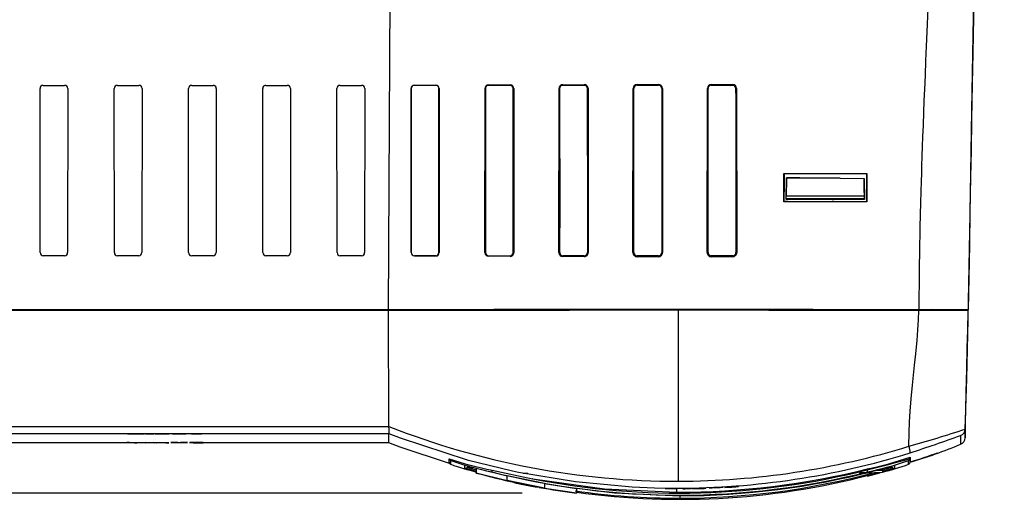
# Model space of a CAD drawing. Header units: millimetres. Extents: x 0 to 1676, y 0 to 1295.
# Tile 22 of 64: x 231 to 369, y 776 to 844. Entities that reach past the tile are written whole.
import ezdxf

# ---------------------------------------------------------------- set-up
doc = ezdxf.new("R2010")
doc.units = ezdxf.units.MM
doc.header["$LTSCALE"] = 6
doc.layers.add('DIMENSIONS', color=140, linetype='Continuous', lineweight=25)
doc.styles.add('SLDTEXTSTYLE0', font='TXT', dxfattribs={"width": 0.7})
doc.dimstyles.new('SLDDIMSTYLE0', dxfattribs={"dimtxt": 12.948047, "dimasz": 19.812, "dimexe": 0, "dimexo": 0.0625, "dimgap": 3.237012, "dimtad": 0, "dimtih": 1, "dimtoh": 1, "dimrnd": 1e-09, "dimzin": 12, "dimdsep": 46, "dimtxsty": 'SLDTEXTSTYLE0', "dimsah": 1, "dimcen": 0.09, "dimadec": 0, "dimazin": 3, "dimtfac": 1, "dimtofl": 0, "dimtmove": 0, "dimatfit": 3, "dimfxl": 0, "dimfrac": 2, "dimtolj": 1, "dimtzin": 12, "dimarcsym": 0})
doc.dimstyles.new('SLDDIMSTYLE3', dxfattribs={"dimtxt": 12.948047, "dimasz": 19.812, "dimexe": 0, "dimexo": 0.0625, "dimgap": 3.237012, "dimtad": 0, "dimtih": 1, "dimtoh": 1, "dimrnd": 1e-09, "dimzin": 4, "dimdsep": 46, "dimtxsty": 'SLDTEXTSTYLE0', "dimsah": 1, "dimcen": 0.09, "dimadec": 0, "dimazin": 1, "dimtfac": 1, "dimtofl": 0, "dimtmove": 0, "dimatfit": 3, "dimfxl": 0, "dimfrac": 2, "dimtolj": 1, "dimtzin": 12, "dimarcsym": 0})

# ---------------------------------------------------------------- blocks, each defined once
blk = doc.blocks.new('_D_10')
at = {"layer": 'DIMENSIONS'}
for p, q in [((133.23, 1059.83), (75.63, 1059.83)), ((94.68, 1059.83), (94.68, 941.98)), ((70.05, 918.5), (65.7, 918.5)), ((65.7, 918.5), (65.7, 897.92)), ((119.3, 918.5), (123.65, 918.5)), ((123.65, 918.5), (123.65, 897.92)), ((65.7, 897.92), (70.05, 897.92)), ((123.65, 897.92), (119.3, 897.92)), ((94.68, 777.18), (94.68, 895.03)), ((301.46, 777.18), (75.63, 777.18))]:
    blk.add_line(p, q, dxfattribs=at)
for points in [[(94.68, 1059.83), (91.63, 1040.02), (97.72, 1040.02)], [(94.68, 777.18), (97.72, 796.99), (91.63, 796.99)]]:
    blk.add_solid(points, dxfattribs=at)
at = {"layer": 'DIMENSIONS', "char_height": 12.7, "attachment_point": 1, "style": 'SLDTEXTSTYLE0'}
for s, insert in [('282.7', (70.05, 937.77)), ('11.13', (70.05, 914.3))]:
    blk.add_mtext(s, dxfattribs=dict(at, insert=insert))
blk = doc.blocks.new('_D_12')
at = {"layer": 'DIMENSIONS'}
for p, q in [((369.63, 1059.83), (481.81, 1059.83)), ((462.76, 1059.83), (462.76, 954.83)), ((438.14, 931.35), (433.79, 931.35)), ((433.79, 931.35), (433.79, 910.77)), ((487.38, 931.35), (491.73, 931.35)), ((491.73, 931.35), (491.73, 910.77)), ((433.79, 910.77), (438.14, 910.77)), ((491.73, 910.77), (487.38, 910.77)), ((462.76, 802.87), (462.76, 907.87)), ((371.6, 802.87), (481.81, 802.87))]:
    blk.add_line(p, q, dxfattribs=at)
for points in [[(462.76, 1059.83), (459.71, 1040.02), (465.81, 1040.02)], [(462.76, 802.87), (465.81, 822.68), (459.71, 822.68)]]:
    blk.add_solid(points, dxfattribs=at)
at = {"layer": 'DIMENSIONS', "char_height": 12.7, "attachment_point": 1, "style": 'SLDTEXTSTYLE0'}
for s, insert in [('257.0', (438.14, 950.62)), ('10.12', (438.14, 927.14))]:
    blk.add_mtext(s, dxfattribs=dict(at, insert=insert))

msp = doc.modelspace()

# ---------------------------------------------------------------- linework, layer by layer
for p, q in [((282.774, 802.906), (283.097, 869.128)), ((233.955, 810.907), (233.934, 833.909)), ((234.379, 834.355), (237.379, 834.355)), ((234.379, 834.355), (237.379, 834.355)), ((234.379, 834.355), (234.379, 834.355)), ((237.379, 834.355), (237.379, 834.355)), ((237.825, 833.909), (237.804, 810.907)), ((244.355, 810.907), (244.334, 833.909)), ((244.779, 834.355), (247.779, 834.355)), ((244.779, 834.355), (247.779, 834.355)), ((244.779, 834.355), (244.779, 834.355)), ((247.779, 834.355), (247.779, 834.355)), ((248.225, 833.909), (248.204, 810.907)), ((254.755, 810.907), (254.734, 833.909)), ((255.179, 834.355), (258.179, 834.355)), ((255.179, 834.355), (258.179, 834.355)), ((255.179, 834.355), (255.179, 834.355)), ((258.179, 834.355), (258.179, 834.355)), ((258.625, 833.909), (258.604, 810.907)), ((265.155, 810.907), (265.134, 833.909)), ((265.579, 834.355), (268.579, 834.355)), ((265.579, 834.355), (268.579, 834.355)), ((265.579, 834.355), (265.579, 834.355)), ((268.579, 834.355), (268.579, 834.355)), ((269.025, 833.909), (269.004, 810.907)), ((275.555, 810.907), (275.534, 833.909)), ((275.979, 834.355), (278.979, 834.355)), ((275.979, 834.355), (278.979, 834.355)), ((275.979, 834.355), (275.979, 834.355)), ((278.979, 834.355), (278.979, 834.355)), ((279.425, 833.909), (279.404, 810.907)), ((285.929, 810.909), (285.917, 833.91)), ((285.931, 833.909), (285.917, 833.91)), ((285.931, 833.909), (285.952, 810.907)), ((286.379, 834.376), (289.379, 834.39)), ((286.379, 834.358), (286.379, 834.376)), ((289.379, 834.358), (286.379, 834.358)), ((289.379, 834.358), (289.379, 834.39)), ((289.807, 810.907), (289.828, 833.909)), ((289.859, 833.912), (289.828, 833.909)), ((289.859, 833.912), (289.856, 810.912)), ((296.266, 810.916), (296.276, 833.914)), ((296.331, 833.909), (296.276, 833.914)), ((296.331, 833.909), (296.352, 810.907)), ((296.779, 834.42), (299.779, 834.43)), ((296.779, 834.358), (296.779, 834.42)), ((299.779, 834.358), (296.779, 834.358)), ((299.779, 834.358), (299.779, 834.43)), ((300.207, 810.907), (300.228, 833.909)), ((300.296, 833.916), (300.228, 833.909)), ((300.296, 833.916), (300.312, 810.918)), ((306.623, 810.92), (306.647, 833.917)), ((306.647, 833.917), (306.731, 833.909)), ((306.731, 833.909), (306.749, 814.369)), ((307.179, 834.45), (310.179, 834.456)), ((307.179, 834.358), (307.179, 834.45)), ((310.179, 834.358), (307.179, 834.358)), ((310.179, 834.358), (310.179, 834.456)), ((310.619, 824.516), (310.628, 833.909)), ((310.628, 833.909), (310.719, 833.918)), ((310.719, 833.918), (310.747, 810.921)), ((317.001, 810.922), (317.032, 833.919)), ((317.032, 833.919), (317.129, 833.909)), ((317.123, 810.91), (317.129, 833.909)), ((317.579, 834.465), (320.579, 834.467)), ((317.579, 834.36), (317.579, 834.465)), ((317.579, 834.36), (320.579, 834.363)), ((320.579, 834.467), (320.579, 834.363)), ((321.033, 833.909), (321.129, 833.919)), ((321.033, 833.909), (321.04, 810.91)), ((321.129, 833.919), (321.162, 810.922)), ((327.398, 810.922), (327.431, 833.919)), ((327.431, 833.919), (327.527, 833.909)), ((327.52, 810.91), (327.527, 833.909)), ((327.979, 834.467), (330.979, 834.464)), ((327.979, 834.361), (327.979, 834.467)), ((327.979, 834.361), (330.621, 834.358)), ((330.979, 834.358), (330.621, 834.358)), ((330.979, 834.464), (330.979, 834.358)), ((331.427, 833.259), (331.428, 833.909)), ((331.427, 833.259), (331.433, 810.91)), ((331.428, 833.909), (331.526, 833.919)), ((331.526, 833.919), (331.556, 810.922)), ((310.619, 824.516), (310.623, 810.909)), ((338.162, 818.038), (338.163, 822.016)), ((338.163, 822.016), (349.782, 821.996)), ((338.163, 822.016), (338.201, 821.956)), ((338.201, 821.956), (338.202, 819.443)), ((349.757, 821.956), (338.201, 821.956)), ((338.468, 818.385), (338.52, 821.385)), ((338.52, 821.38), (338.52, 821.385)), ((338.52, 821.385), (340.389, 821.385)), ((340.389, 821.382), (338.52, 821.38)), ((340.389, 821.382), (340.389, 821.385)), ((340.389, 821.356), (340.389, 821.382)), ((343.025, 821.36), (340.389, 821.356)), ((343.026, 821.385), (343.025, 821.36)), ((343.026, 821.385), (344.883, 821.376)), ((344.884, 821.364), (344.883, 821.376)), ((346.019, 821.366), (344.884, 821.364)), ((346.019, 821.366), (349.394, 821.301)), ((349.394, 821.301), (349.445, 818.385)), ((349.756, 818.054), (349.757, 821.956)), ((349.782, 821.996), (349.757, 821.956)), ((349.782, 821.996), (349.783, 818.043)), ((338.202, 818.054), (338.202, 819.443)), ((338.202, 818.054), (338.162, 818.038)), ((349.783, 818.043), (338.162, 818.038)), ((338.718, 818.054), (338.202, 818.054)), ((338.471, 818.51), (338.468, 818.382)), ((338.468, 818.385), (338.468, 818.382)), ((338.468, 818.376), (338.468, 818.385)), ((338.468, 818.382), (338.468, 818.376)), ((340.441, 818.376), (338.468, 818.376)), ((338.471, 818.51), (338.478, 818.871)), ((349.418, 818.466), (338.471, 818.51)), ((338.478, 818.871), (349.418, 818.89)), ((338.718, 818.054), (349.756, 818.054)), ((340.441, 818.394), (342.973, 818.385)), ((340.441, 818.382), (340.441, 818.394)), ((340.441, 818.394), (340.441, 818.385)), ((340.441, 818.385), (340.441, 818.376)), ((340.441, 818.382), (340.441, 818.385)), ((340.441, 818.376), (340.441, 818.382)), ((342.973, 818.385), (342.973, 818.382)), ((342.973, 818.376), (342.973, 818.385)), ((342.973, 818.382), (342.973, 818.376)), ((344.936, 818.376), (342.973, 818.376)), ((344.936, 818.385), (344.936, 818.376)), ((344.936, 818.377), (345.147, 818.376)), ((344.936, 818.376), (344.936, 818.377)), ((349.445, 818.376), (345.147, 818.376)), ((349.418, 818.89), (349.418, 818.466)), ((349.443, 818.466), (349.418, 818.466)), ((349.435, 818.919), (349.443, 818.466)), ((349.445, 818.382), (349.443, 818.466)), ((349.445, 818.382), (349.445, 818.385)), ((349.445, 818.385), (349.445, 818.376)), ((349.445, 818.376), (349.445, 818.382)), ((349.783, 818.043), (349.756, 818.054)), ((306.748, 810.907), (306.749, 814.369)), ((237.379, 810.483), (234.379, 810.483)), ((247.779, 810.483), (244.779, 810.483)), ((258.179, 810.483), (255.179, 810.483)), ((268.579, 810.483), (265.579, 810.483)), ((278.979, 810.483), (275.979, 810.483)), ((285.952, 810.907), (285.929, 810.909)), ((286.379, 810.48), (286.379, 810.456)), ((286.379, 810.48), (289.379, 810.48)), ((289.379, 810.438), (286.379, 810.456)), ((289.379, 810.48), (289.379, 810.438)), ((289.807, 810.907), (289.856, 810.912)), ((296.352, 810.907), (296.266, 810.916)), ((296.779, 810.4), (296.779, 810.48)), ((296.779, 810.48), (299.779, 810.48)), ((299.779, 810.387), (296.779, 810.4)), ((299.779, 810.48), (299.779, 810.387)), ((300.312, 810.918), (300.207, 810.907)), ((306.748, 810.907), (306.623, 810.92)), ((307.179, 810.362), (307.179, 810.474)), ((310.179, 810.466), (307.179, 810.474)), ((310.179, 810.354), (307.179, 810.362)), ((310.179, 810.466), (310.179, 810.354)), ((310.747, 810.921), (310.623, 810.909)), ((317.123, 810.91), (317.001, 810.922)), ((317.579, 810.342), (317.579, 810.453)), ((320.579, 810.45), (317.579, 810.453)), ((320.579, 810.34), (317.579, 810.342)), ((320.579, 810.45), (320.579, 810.34)), ((321.162, 810.922), (321.04, 810.91)), ((327.52, 810.91), (327.398, 810.922)), ((330.979, 810.455), (327.979, 810.451)), ((327.979, 810.341), (327.979, 810.451)), ((330.979, 810.344), (327.979, 810.341)), ((330.979, 810.455), (330.979, 810.344)), ((331.556, 810.922), (331.433, 810.91)), ((146.803, 802.899), (292.553, 802.899)), ((282.892, 802.892), (164.81, 802.892)), ((282.774, 802.906), (291.75, 802.906)), ((323.382, 802.917), (323.382, 802.824)), ((338.027, 802.915), (338.029, 802.822)), ((338.027, 802.899), (350.032, 802.899)), ((338.358, 802.892), (338.027, 802.892)), ((338.358, 802.899), (338.357, 802.821)), ((338.357, 802.821), (338.358, 802.892)), ((338.358, 802.892), (338.358, 802.899)), ((340.597, 802.898), (338.358, 802.899)), ((340.598, 802.821), (340.597, 802.898)), ((340.597, 802.898), (340.598, 802.892)), ((340.598, 802.821), (340.598, 802.892)), ((342.853, 802.892), (340.598, 802.892)), ((342.852, 802.82), (342.853, 802.892)), ((342.853, 802.892), (342.853, 802.897)), ((342.853, 802.897), (342.853, 802.82)), ((345.082, 802.896), (342.853, 802.897)), ((345.082, 802.896), (345.082, 802.892)), ((345.083, 802.819), (345.082, 802.896)), ((347.348, 802.892), (345.082, 802.892)), ((345.083, 802.819), (345.082, 802.892)), ((349.596, 802.894), (347.348, 802.895)), ((347.348, 802.892), (347.348, 802.895)), ((347.348, 802.895), (347.348, 802.818)), ((347.348, 802.818), (347.348, 802.892)), ((349.596, 802.894), (349.596, 802.892)), ((349.596, 802.817), (349.596, 802.894)), ((350.032, 802.892), (349.596, 802.892)), ((349.596, 802.817), (349.596, 802.892)), ((354.211, 802.899), (355.645, 802.899)), ((355.645, 802.906), (355.009, 802.906)), ((355.645, 802.906), (356.888, 802.905)), ((355.645, 802.906), (355.645, 802.906)), ((355.645, 802.899), (355.645, 802.906)), ((355.645, 802.899), (355.645, 802.899)), ((362.684, 802.865), (362.584, 802.865)), ((362.684, 802.87), (362.684, 802.865)), ((282.777, 802.806), (146.805, 802.806)), ((282.814, 786.539), (282.777, 802.806)), ((323.382, 778.873), (323.382, 802.824)), ((363.987, 801.528), (363.987, 802.77)), ((148.225, 786.528), (282.812, 786.528)), ((282.814, 786.493), (282.812, 786.528)), ((282.814, 786.376), (282.814, 786.493)), ((148.225, 785.549), (282.814, 785.549)), ((246.181, 785.513), (246.181, 785.508)), ((246.181, 785.508), (246.555, 785.509)), ((246.275, 785.521), (246.275, 785.516)), ((247.318, 785.526), (247.318, 785.521)), ((247.337, 785.518), (247.962, 785.517)), ((247.337, 785.518), (247.337, 785.513)), ((247.337, 785.513), (247.962, 785.512)), ((247.416, 785.509), (247.416, 785.504)), ((247.962, 785.517), (247.962, 785.512)), ((248.049, 785.515), (248.423, 785.516)), ((248.423, 785.521), (248.423, 785.516)), ((248.516, 785.513), (248.516, 785.507)), ((248.709, 785.507), (249.607, 785.526)), ((248.709, 785.502), (249.607, 785.521)), ((248.709, 785.507), (248.709, 785.502)), ((248.995, 785.502), (248.709, 785.502)), ((249.894, 785.521), (248.995, 785.502)), ((249.607, 785.526), (249.894, 785.526)), ((249.607, 785.521), (249.607, 785.526)), ((249.607, 785.521), (249.894, 785.521)), ((249.894, 785.526), (249.894, 785.521)), ((250.057, 785.512), (250.431, 785.513)), ((250.057, 785.512), (250.057, 785.507)), ((250.057, 785.507), (250.431, 785.508)), ((250.104, 785.522), (250.104, 785.517)), ((250.477, 785.516), (250.104, 785.517)), ((250.431, 785.513), (250.431, 785.508)), ((250.758, 785.516), (250.804, 785.519)), ((250.758, 785.516), (250.758, 785.511)), ((250.758, 785.511), (250.804, 785.513)), ((251.015, 785.512), (250.758, 785.511)), ((250.804, 785.519), (250.804, 785.513)), ((250.804, 785.513), (250.86, 785.513)), ((250.86, 785.519), (250.86, 785.513)), ((250.984, 785.526), (250.984, 785.521)), ((250.995, 785.509), (250.995, 785.504)), ((251.832, 785.521), (251.832, 785.516)), ((251.972, 785.513), (251.972, 785.508)), ((252.485, 785.526), (252.859, 785.526)), ((252.485, 785.526), (252.485, 785.521)), ((252.485, 785.502), (252.485, 785.521)), ((252.485, 785.521), (252.859, 785.521)), ((254.353, 785.502), (252.485, 785.502)), ((252.859, 785.526), (252.859, 785.521)), ((252.859, 785.521), (252.859, 785.504)), ((252.859, 785.51), (254.353, 785.51)), ((254.353, 785.504), (252.859, 785.504)), ((254.353, 785.51), (254.353, 785.504)), ((254.353, 785.502), (254.353, 785.504)), ((254.633, 785.507), (254.633, 785.502)), ((256.548, 785.502), (254.633, 785.502)), ((254.68, 785.521), (254.68, 785.516)), ((255.054, 785.515), (254.68, 785.516)), ((255.147, 785.51), (255.37, 785.51)), ((255.147, 785.504), (256.548, 785.504)), ((255.37, 785.514), (255.37, 785.509)), ((255.637, 785.526), (255.637, 785.521)), ((255.928, 785.51), (256.548, 785.51)), ((256.548, 785.521), (256.548, 785.516)), ((256.548, 785.51), (256.548, 785.504)), ((256.548, 785.504), (256.548, 785.502)), ((282.813, 785.55), (284.374, 784.949)), ((282.814, 785.549), (282.813, 785.55)), ((282.814, 784.244), (282.814, 785.549)), ((284.374, 784.949), (293.786, 781.884)), ((362.914, 785.271), (362.914, 784.043)), ((363.553, 786.178), (363.553, 784.949)), ((246.077, 784.244), (180.955, 784.244)), ((246.077, 784.286), (246.461, 784.286)), ((246.077, 784.286), (246.077, 784.281)), ((247.152, 784.262), (246.077, 784.281)), ((246.461, 784.281), (246.077, 784.281)), ((246.461, 784.286), (247.181, 784.272)), ((246.461, 784.281), (246.461, 784.286)), ((246.461, 784.281), (247.181, 784.267)), ((246.985, 784.244), (246.614, 784.244)), ((247.538, 784.262), (247.152, 784.262)), ((247.181, 784.272), (247.325, 784.269)), ((247.181, 784.272), (247.181, 784.267)), ((247.181, 784.267), (247.325, 784.264)), ((247.325, 784.269), (247.325, 784.264)), ((247.483, 784.272), (248.283, 784.286)), ((247.483, 784.267), (248.283, 784.281)), ((247.483, 784.272), (247.483, 784.267)), ((248.671, 784.281), (247.538, 784.262)), ((248.118, 784.244), (247.706, 784.244)), ((248.283, 784.286), (248.671, 784.286)), ((248.283, 784.286), (248.283, 784.281)), ((248.283, 784.281), (248.671, 784.281)), ((248.671, 784.286), (248.671, 784.281)), ((248.709, 784.267), (249.607, 784.286)), ((248.709, 784.261), (249.607, 784.281)), ((248.709, 784.267), (248.709, 784.261)), ((248.995, 784.261), (248.709, 784.261)), ((249.894, 784.281), (248.995, 784.261)), ((249.443, 784.244), (249.163, 784.244)), ((249.607, 784.286), (249.894, 784.286)), ((249.607, 784.281), (249.607, 784.286)), ((249.607, 784.281), (249.894, 784.281)), ((249.894, 784.286), (249.894, 784.281)), ((249.917, 784.274), (251.199, 784.286)), ((249.917, 784.269), (251.199, 784.281)), ((249.917, 784.274), (249.917, 784.269)), ((249.917, 784.266), (249.917, 784.269)), ((251.178, 784.266), (249.917, 784.266)), ((250.285, 784.269), (251.178, 784.277)), ((251.178, 784.269), (250.285, 784.269)), ((251.178, 784.274), (250.818, 784.274)), ((251.178, 784.277), (251.178, 784.269)), ((251.178, 784.262), (251.178, 784.266)), ((251.551, 784.262), (251.178, 784.262)), ((251.199, 784.286), (251.551, 784.286)), ((251.199, 784.281), (251.199, 784.286)), ((251.199, 784.281), (251.551, 784.281)), ((251.551, 784.286), (251.551, 784.281)), ((251.551, 784.281), (251.551, 784.269)), ((251.551, 784.274), (251.972, 784.274)), ((251.551, 784.269), (251.972, 784.269)), ((251.972, 784.266), (251.551, 784.266)), ((251.551, 784.266), (251.551, 784.262)), ((251.972, 784.274), (251.972, 784.269)), ((251.972, 784.269), (251.972, 784.266)), ((252.252, 784.286), (254.587, 784.286)), ((252.252, 784.286), (252.252, 784.281)), ((252.252, 784.281), (254.587, 784.281)), ((252.252, 784.278), (252.252, 784.281)), ((253.232, 784.278), (252.252, 784.278)), ((253.232, 784.262), (253.232, 784.278)), ((253.606, 784.262), (253.232, 784.262)), ((254.587, 784.278), (253.606, 784.278)), ((253.606, 784.278), (253.606, 784.262)), ((254.587, 784.286), (254.587, 784.281)), ((254.587, 784.281), (254.587, 784.278)), ((254.867, 784.267), (254.867, 784.262)), ((256.781, 784.262), (254.867, 784.262)), ((254.914, 784.28), (254.914, 784.275)), ((255.287, 784.275), (254.914, 784.275)), ((255.381, 784.269), (255.604, 784.269)), ((255.381, 784.264), (256.781, 784.264)), ((255.604, 784.274), (255.604, 784.269)), ((255.871, 784.286), (255.871, 784.281)), ((256.161, 784.269), (256.781, 784.269)), ((256.781, 784.281), (256.781, 784.275)), ((256.781, 784.269), (256.781, 784.264)), ((256.781, 784.264), (256.781, 784.262)), ((282.814, 784.244), (256.781, 784.244)), ((284.378, 783.641), (282.814, 784.244)), ((282.814, 784.244), (282.814, 784.244)), ((291.321, 781.362), (284.378, 783.641)), ((355.839, 782.044), (355.845, 782.254)), ((355.845, 782.254), (355.845, 781.729)), ((359.63, 782.818), (359.615, 782.813)), ((359.651, 782.826), (359.63, 782.818)), ((359.654, 782.827), (359.651, 782.826)), ((291.268, 781.495), (291.268, 782.019)), ((291.328, 781.473), (291.268, 781.495)), ((291.477, 781.241), (291.477, 781.765)), ((293.454, 780.688), (293.454, 781.082)), ((293.454, 781.082), (293.503, 781.07)), ((293.782, 780.803), (293.797, 780.827)), ((295.1, 780.428), (293.782, 780.803)), ((293.786, 781.884), (300.111, 780.333)), ((293.786, 781.884), (293.786, 781.884)), ((293.816, 780.86), (293.797, 780.827)), ((293.882, 780.939), (293.816, 780.86)), ((293.882, 780.939), (294.177, 780.858)), ((353.323, 780.803), (351.96, 780.418)), ((353.308, 780.827), (353.289, 780.86)), ((353.308, 780.827), (353.323, 780.803)), ((353.602, 781.07), (353.652, 781.082)), ((353.652, 781.082), (353.652, 780.688)), ((355.628, 781.241), (355.628, 781.765)), ((355.839, 781.52), (355.779, 781.497)), ((355.839, 781.52), (355.839, 782.044)), ((355.839, 781.519), (355.845, 781.731)), ((355.845, 781.729), (355.839, 781.52)), ((295.1, 780.238), (293.454, 780.688)), ((294.62, 780.758), (294.053, 780.761)), ((295.036, 780.712), (299.394, 779.616)), ((295.036, 780.712), (295.036, 780.067)), ((295.036, 780.02), (295.036, 780.067)), ((295.036, 780.067), (299.394, 778.978)), ((297.291, 780.41), (302.932, 779.199)), ((299.394, 779.654), (304.631, 778.589)), ((299.394, 779.016), (299.394, 779.654)), ((300.111, 780.333), (300.971, 780.153)), ((350.855, 780.033), (349.384, 780.012)), ((349.803, 780.455), (349.807, 780.594)), ((349.865, 780.028), (349.877, 780.041)), ((349.878, 780.041), (349.865, 780.028)), ((349.876, 779.595), (351.609, 780.052)), ((353.652, 780.688), (351.96, 780.225)), ((351.96, 780.624), (351.96, 780.365)), ((351.96, 780.365), (351.96, 780.074)), ((353.053, 780.761), (352.531, 780.758)), ((299.394, 779.016), (304.631, 777.957)), ((299.394, 778.978), (299.394, 779.016)), ((300.619, 778.684), (300.619, 778.689)), ((300.762, 778.662), (300.762, 778.603)), ((300.799, 778.585), (301.78, 778.382)), ((300.904, 778.627), (300.904, 778.623)), ((301.915, 778.386), (300.904, 778.597)), ((301.915, 778.357), (301.039, 778.536)), ((301.194, 778.56), (301.626, 778.468)), ((301.626, 778.438), (301.915, 778.381)), ((302.058, 778.357), (301.626, 778.438)), ((301.78, 778.46), (302.058, 778.405)), ((302.058, 778.405), (302.49, 778.315)), ((302.49, 778.27), (302.058, 778.357)), ((302.2, 778.373), (302.2, 778.355)), ((302.2, 778.326), (302.49, 778.27)), ((303.076, 778.147), (302.2, 778.308)), ((302.335, 778.281), (303.317, 778.101)), ((302.49, 778.3), (302.922, 778.217)), ((302.779, 778.214), (302.49, 778.271)), ((303.786, 778.027), (302.922, 778.185)), ((302.922, 778.181), (303.211, 778.127)), ((302.963, 779.194), (302.932, 779.199)), ((303.496, 778.075), (303.786, 778.023)), ((304.631, 778.589), (304.631, 777.957)), ((304.631, 778.55), (309.082, 777.854)), ((329.9, 778.046), (329.9, 778.003)), ((329.947, 778.058), (329.947, 778.015)), ((330.32, 778.037), (329.947, 778.015)), ((330.6, 778.05), (330.858, 778.068)), ((330.647, 778.056), (330.6, 778.05)), ((330.703, 778.059), (330.647, 778.056)), ((330.827, 778.121), (330.827, 778.075)), ((331.674, 778.178), (331.674, 778.131)), ((331.814, 778.181), (331.814, 778.133)), ((304.631, 777.957), (304.631, 777.918)), ((304.631, 777.918), (309.082, 777.226)), ((309.082, 777.854), (309.082, 777.226)), ((309.082, 777.226), (309.082, 777.178)), ((321.541, 777.864), (321.541, 777.866)), ((321.541, 777.866), (321.541, 777.848)), ((323.876, 777.83), (321.541, 777.848)), ((321.541, 777.848), (321.541, 777.846)), ((321.541, 777.846), (322.522, 777.832)), ((322.522, 777.816), (322.522, 777.832)), ((322.895, 777.813), (322.522, 777.816)), ((323.876, 777.828), (322.895, 777.829)), ((322.895, 777.829), (322.895, 777.813)), ((323.175, 777.854), (323.175, 777.894)), ((323.876, 777.856), (323.175, 777.854)), ((323.175, 777.32), (323.175, 777.852)), ((323.553, 776.834), (323.553, 776.492)), ((323.876, 777.83), (323.876, 777.856)), ((323.876, 777.83), (323.876, 777.828)), ((323.975, 777.838), (324.873, 777.868)), ((323.975, 777.811), (324.873, 777.838)), ((323.975, 777.811), (323.975, 777.838)), ((323.975, 777.811), (324.262, 777.813)), ((325.16, 777.842), (324.262, 777.813)), ((324.873, 777.868), (324.873, 777.838)), ((324.873, 777.838), (325.16, 777.842)), ((325.16, 777.872), (325.16, 777.842)), ((325.324, 777.862), (325.37, 777.863)), ((325.324, 777.862), (325.324, 777.83)), ((325.324, 777.83), (325.697, 777.837)), ((325.37, 777.866), (325.651, 777.882)), ((325.37, 777.866), (325.37, 777.835)), ((325.37, 777.835), (325.651, 777.85)), ((325.744, 777.842), (325.37, 777.835)), ((325.651, 777.85), (327.098, 777.887)), ((325.651, 777.85), (325.651, 777.882)), ((325.697, 777.841), (325.697, 777.837)), ((325.964, 777.854), (325.829, 777.846)), ((327.098, 777.885), (325.964, 777.854)), ((326.361, 777.865), (326.361, 777.86)), ((327.098, 777.924), (327.098, 777.887)), ((327.098, 777.887), (327.098, 777.885)), ((327.238, 777.917), (327.238, 777.88)), ((327.752, 777.949), (327.752, 777.911)), ((327.752, 777.911), (328.125, 777.926)), ((327.752, 777.892), (327.752, 777.911)), ((328.125, 777.91), (327.752, 777.892)), ((329.62, 777.984), (328.125, 777.91)), ((328.125, 777.966), (328.125, 777.926)), ((328.125, 777.926), (328.125, 777.91)), ((329.62, 777.981), (328.357, 777.921)), ((329.62, 777.984), (329.62, 778.027)), ((329.62, 777.984), (329.62, 777.981)), ((330.273, 778.026), (329.9, 778.003))]:
    msp.add_line(p, q)
at = {"flags": 128}
for points in [[(365.276, 876.857), (365.174, 871.016), (365.076, 865.42), (364.971, 859.377), (364.893, 854.923), (364.841, 851.939), (364.777, 848.31), (364.7, 843.878), (364.613, 838.899), (364.538, 834.562), (364.451, 829.586), (364.375, 825.231), (364.31, 821.5), (364.226, 816.727), (364.144, 812.015), (364.063, 807.396), (363.984, 802.87)], [(363.984, 801.628), (364.241, 816.32), (364.494, 830.82), (364.77, 846.642), (365.023, 861.117), (365.279, 875.81)], [(358.321, 845.135), (358.182, 841.864), (358.096, 839.837), (358.011, 837.81), (357.927, 835.784), (357.845, 833.758), (357.818, 833.097), (357.779, 832.108), (357.721, 830.652), (357.647, 828.727), (357.59, 827.193), (357.54, 825.801), (357.491, 824.41), (357.444, 823.02), (357.411, 821.979), (357.378, 820.918), (357.294, 817.941), (357.211, 814.487), (357.144, 810.925), (357.116, 809.013), (357.091, 806.89), (357.071, 804.385), (357.063, 802.912)], [(338.52, 821.38), (338.517, 821.173), (338.508, 820.626), (338.501, 820.208), (338.493, 819.755), (338.478, 818.871)], [(349.435, 818.919), (349.421, 819.696), (349.409, 820.413), (349.4, 820.916), (349.394, 821.301)], [(357.063, 802.912), (342.243, 802.92), (327.329, 802.924), (312.397, 802.923), (297.521, 802.917), (282.774, 802.906)], [(292.553, 802.899), (291.342, 802.899), (290.133, 802.898), (288.924, 802.897), (287.716, 802.896), (286.508, 802.895), (285.302, 802.894), (284.096, 802.893), (282.892, 802.892)], [(291.75, 802.906), (295.686, 802.909), (299.629, 802.911), (303.578, 802.913), (307.532, 802.914), (311.491, 802.915), (315.452, 802.916), (319.415, 802.917), (323.379, 802.917)], [(323.379, 802.917), (327.344, 802.917), (331.307, 802.916), (335.268, 802.915), (339.227, 802.914), (343.181, 802.913), (347.13, 802.911), (351.073, 802.909), (355.009, 802.906)], [(355.645, 802.899), (355.466, 802.899), (355.287, 802.899), (355.108, 802.899), (354.928, 802.899), (354.749, 802.899), (354.57, 802.899), (354.391, 802.899), (354.211, 802.899)], [(323.382, 802.824), (318.284, 802.824), (313.189, 802.823), (308.097, 802.821), (303.012, 802.819), (297.935, 802.817), (292.869, 802.814), (287.816, 802.81), (282.777, 802.806)], [(357.066, 802.812), (352.876, 802.815), (348.678, 802.817), (344.473, 802.819), (340.262, 802.821), (336.047, 802.822), (331.827, 802.823), (327.605, 802.824), (323.382, 802.824)], [(355.655, 783.774), (355.709, 785.682), (355.767, 787.166), (355.859, 788.679), (355.999, 790.407), (356.184, 792.352), (356.469, 795.136), (356.632, 796.729), (356.729, 797.699), (356.811, 798.605), (356.925, 800.084), (357.01, 801.486), (357.066, 802.812)], [(363.553, 786.178), (363.623, 788.847), (363.69, 791.416), (363.773, 794.591), (363.851, 797.565), (363.916, 800.039), (363.987, 802.77)], [(363.553, 784.949), (363.661, 789.096), (363.77, 793.238), (363.878, 797.38), (363.987, 801.528)], [(282.814, 786.539), (282.813, 786.535), (282.812, 786.528)], [(246.648, 785.516), (246.673, 785.515), (246.766, 785.514)], [(246.954, 785.519), (247.036, 785.518), (247.337, 785.518)], [(250.86, 785.519), (251.092, 785.519), (251.197, 785.519), (251.211, 785.519)], [(255.702, 785.508), (255.399, 785.506), (255.147, 785.504)], [(255.37, 785.514), (255.889, 785.517), (256.01, 785.518)], [(247.325, 784.269), (247.401, 784.27), (247.483, 784.272)], [(247.325, 784.264), (247.401, 784.265), (247.483, 784.267)], [(255.936, 784.268), (255.633, 784.266), (255.381, 784.264)], [(255.604, 784.274), (256.123, 784.277), (256.243, 784.278)], [(293.816, 780.86), (293.861, 780.86), (293.906, 780.859), (293.951, 780.859), (293.996, 780.859), (294.042, 780.859), (294.087, 780.859), (294.132, 780.858), (294.177, 780.858)], [(300.971, 780.153), (308.961, 778.814), (316.912, 778.072)], [(351.96, 780.074), (351.682, 780.053), (350.855, 780.033)], [(300.338, 778.752), (300.336, 778.753), (300.388, 778.742), (300.485, 778.722), (300.615, 778.694), (300.762, 778.662)], [(300.619, 778.628), (300.48, 778.658), (300.39, 778.677), (300.337, 778.689), (300.336, 778.69), (300.385, 778.68), (300.485, 778.66), (300.591, 778.638), (300.668, 778.623), (300.762, 778.603)], [(302.963, 779.194), (313.039, 777.788), (323.175, 777.32)], [(316.912, 778.072), (320.043, 777.938), (323.175, 777.894)], [(309.189, 777.886), (314.414, 777.22), (323.553, 776.834)], [(325.829, 777.846), (326.086, 777.853), (326.361, 777.86)], [(327.098, 777.915), (327.194, 777.917), (327.238, 777.917)]]:
    msp.add_lwpolyline(points, dxfattribs=at)
for centre, radius, start, end in [((234.379, 833.909), 0.446, 89.9978, 180.0329), ((234.379, 833.909), 0.446, 89.99813, 180.04372), ((237.379, 833.909), 0.446, 359.96754, 90.0018), ((237.379, 833.909), 0.446, 359.96704, 90.0023), ((244.779, 833.909), 0.446, 89.9978, 180.0329), ((244.779, 833.909), 0.446, 89.99813, 180.04372), ((247.779, 833.909), 0.446, 359.96754, 90.0018), ((247.779, 833.909), 0.446, 359.96704, 90.0023), ((255.179, 833.909), 0.446, 89.9978, 180.0329), ((255.179, 833.909), 0.446, 89.99813, 180.04372), ((258.179, 833.909), 0.446, 359.96754, 90.0018), ((258.179, 833.909), 0.446, 359.96704, 90.0023), ((265.579, 833.909), 0.446, 89.9978, 180.0329), ((265.579, 833.909), 0.446, 89.99813, 180.04372), ((268.579, 833.909), 0.446, 359.96754, 90.0018), ((268.579, 833.909), 0.446, 359.96704, 90.0023), ((275.979, 833.909), 0.446, 89.9978, 180.0329), ((275.979, 833.909), 0.446, 89.99813, 180.04372), ((278.979, 833.909), 0.446, 359.96754, 90.0018), ((278.979, 833.909), 0.446, 359.96704, 90.0023), ((286.382, 833.911), 0.465, 90.28695, 180.03188), ((286.379, 833.909), 0.448, 89.99815, 180.05873), ((289.382, 833.912), 0.478, 359.98821, 90.26202), ((289.379, 833.909), 0.448, 359.94085, 90.00227), ((296.781, 833.914), 0.506, 90.19748, 179.98254), ((296.779, 833.909), 0.448, 89.99815, 180.05873), ((299.781, 833.915), 0.515, 0.03974, 90.18382), ((299.779, 833.909), 0.448, 359.94085, 90.00227), ((307.181, 833.917), 0.533, 90.12057, 179.94029), ((307.179, 833.909), 0.448, 89.99815, 180.05873), ((310.18, 833.917), 0.538, 0.07041, 90.10704), ((310.179, 833.909), 0.448, 359.94085, 90.00227), ((317.58, 833.918), 0.547, 90.04104, 179.92015), ((317.58, 833.909), 0.451, 90.03088, 180.03146), ((320.58, 833.918), 0.549, 0.07838, 90.03388), ((320.58, 833.909), 0.454, 0.02458, 90.02787), ((327.979, 833.918), 0.548, 89.9562, 179.9244), ((327.978, 833.91), 0.451, 89.80687, 180.11661), ((330.979, 833.918), 0.546, 0.07706, 89.95082), ((330.979, 833.909), 0.448, 359.94085, 90.00227), ((349.459, 818.885), 0.0421, 125.74519, 172.23293), ((234.379, 810.907), 0.425, 180.04621, 270.00175), ((237.379, 810.907), 0.425, 269.99783, 359.95421), ((244.779, 810.907), 0.425, 180.04621, 270.00175), ((247.779, 810.907), 0.425, 269.99783, 359.95421), ((255.179, 810.907), 0.425, 180.04621, 270.00175), ((258.179, 810.907), 0.425, 269.99783, 359.95421), ((265.579, 810.907), 0.425, 180.04621, 270.00175), ((268.579, 810.907), 0.425, 269.99783, 359.95421), ((275.979, 810.907), 0.425, 180.04621, 270.00175), ((278.979, 810.907), 0.425, 269.99783, 359.95421), ((286.382, 810.909), 0.453, 180.02066, 269.64322), ((286.379, 810.907), 0.427, 180.04578, 270.00216), ((289.382, 810.912), 0.474, 269.67471, 359.98618), ((289.379, 810.907), 0.427, 269.99826, 359.9538), ((296.782, 810.915), 0.516, 179.97039, 269.74615), ((296.779, 810.907), 0.427, 180.04578, 270.00216), ((299.782, 810.917), 0.53, 269.7722, 0.03495), ((299.779, 810.907), 0.427, 269.99826, 359.9538), ((307.181, 810.919), 0.558, 179.93995, 269.84515), ((307.181, 810.907), 0.433, 179.94502, 269.86217), ((310.181, 810.92), 0.566, 269.87468, 0.06119), ((310.181, 810.908), 0.442, 269.83572, 0.03555), ((317.58, 810.921), 0.579, 179.92234, 269.947), ((317.579, 810.909), 0.456, 179.83274, 270.08807), ((320.58, 810.922), 0.582, 269.97199, 0.07566), ((320.58, 810.91), 0.46, 269.97176, 0.01353), ((327.979, 810.922), 0.581, 179.92567, 270.04402), ((327.979, 810.91), 0.458, 179.95407, 270.08033), ((330.979, 810.921), 0.577, 270.06591, 0.0773), ((330.98, 810.908), 0.453, 269.92826, 0.17061), ((358.212, 540.34), 262.569, 89.02406, 90.28896), ((358.644, 489.253), 313.663, 89.02434, 90.28867), ((358.648, 489.467), 313.349, 89.02363, 90.28928), ((287.334, 785.957), 4.539, 174.703, 185.13698), ((323.156, 888.845), 109.972, 248.47907, 270.11761), ((247.054, 836.789), 51.288, 269.02542, 270.36877), ((247.035, 737.157), 48.37, 89.66524, 90.90119), ((247.035, 737.152), 48.37, 89.66524, 90.90119), ((247.004, 831.292), 45.781, 269.08756, 270.30117), ((247.192, 825.979), 40.476, 269.09773, 270.31652), ((247.269, 861.025), 75.516, 269.52363, 270.11131), ((247.128, 754.098), 31.422, 89.63018, 90.87419), ((247.429, 957.818), 172.305, 269.77934, 269.96932), ((247.528, 743.787), 41.725, 89.15617, 90.38957), ((247.616, 735.65), 49.877, 89.07382, 90.34283), ((247.616, 735.645), 49.877, 89.07382, 90.34283), ((247.526, 753.444), 32.075, 89.0657, 90.34954), ((247.687, 839.87), 54.369, 269.68069, 270.87408), ((247.487, 903.796), 118.287, 269.96563, 270.18419), ((247.658, 812.732), 27.229, 269.48959, 271.01884), ((248.061, 763.556), 21.956, 88.81183, 90.25898), ((248.357, 781.676), 3.839, 87.63096, 90.61501), ((250.797, 832.915), 47.414, 269.10624, 270.23222), ((250.799, 737.108), 48.418, 89.78183, 90.82314), ((250.799, 737.081), 48.441, 89.78207, 90.8229), ((250.91, 815.928), 30.419, 269.09625, 270.15862), ((250.887, 812.364), 26.86, 269.02586, 270.229), ((250.89, 758.333), 27.187, 89.78106, 90.86978), ((251.025, 811.74), 26.227, 269.64065, 270.94615), ((251.171, 744.566), 40.961, 89.07577, 90.26176), ((251.171, 744.582), 40.94, 89.07546, 90.26207), ((251.209, 830.587), 45.085, 269.72046, 270.96951), ((251.111, 766.756), 18.763, 88.94146, 90.35855), ((251.074, 835.326), 49.817, 269.90875, 270.45157), ((251.133, 810.544), 25.04, 269.68363, 271.06436), ((251.15, 760.434), 25.078, 88.97619, 90.30818), ((251.518, 797.22), 11.708, 269.55224, 271.53421), ((251.569, 770.327), 15.186, 88.48216, 90.53875), ((251.83, 782.174), 3.342, 87.56475, 90.03341), ((255.264, 757.915), 27.599, 89.77825, 91.30824), ((255.264, 757.91), 27.599, 89.77825, 91.30824), ((255.399, 744.62), 40.907, 89.66616, 91.007), ((255.399, 744.615), 40.907, 89.66616, 91.007), ((255.481, 764.717), 20.803, 89.60855, 91.17812), ((255.433, 825.386), 39.877, 269.91016, 271.0655), ((255.747, 759.976), 25.543, 89.04083, 90.27653), ((255.889, 750.405), 35.122, 88.92527, 90.41079), ((255.889, 750.4), 35.122, 88.92527, 90.41079), ((255.83, 816.957), 31.45, 269.76749, 271.30823), ((312.794, 938.773), 160.816, 285.45746, 288.39889), ((234.012, 1149.688), 386.543, 288.36867, 289.47988), ((362.553, 786.204), 1, 291.17784, 358.49967), ((362.553, 784.975), 1, 291.17768, 358.49977), ((255.497, 756.675), 27.599, 89.77825, 91.30824), ((255.497, 756.67), 27.599, 89.77825, 91.30824), ((255.632, 743.379), 40.907, 89.66616, 91.007), ((255.632, 743.374), 40.907, 89.66616, 91.007), ((255.715, 763.476), 20.803, 89.60855, 91.17812), ((255.666, 824.146), 39.877, 269.91016, 271.0655), ((255.98, 758.736), 25.543, 89.04083, 90.27653), ((256.123, 749.164), 35.122, 88.92527, 90.41079), ((256.123, 749.159), 35.122, 88.92527, 90.41079), ((256.063, 815.717), 31.45, 269.76749, 271.30823), ((323.183, 888.889), 110.016, 270.10354, 287.16702), ((353.738, 782.948), 2.088, 357.03286, 23.3021), ((335.811, 849.573), 70.915, 286.40599, 292.4701), ((323.176, 888.104), 110.211, 269.99933, 287.23087), ((340.799, 825.173), 45.481, 281.42379, 289.31895), ((334.39, 851.798), 73.453, 286.97943, 290.09815), ((331.428, 862.981), 84.978, 286.69576, 289.39978), ((306.757, 827.909), 48.434, 251.34863, 258.72883), ((291.566, 782.052), 0.3, 186.21154, 252.72305), ((291.566, 781.527), 0.3, 186.21154, 252.72305), ((308.362, 831.762), 52.771, 251.3386, 257.82084), ((307.969, 829.728), 51.215, 251.21504, 255.44696), ((293.537, 780.977), 0.301, 253.97206, 324.68512), ((240.67, 583.451), 204.56, 74.56859, 75.0321), ((281.804, 1051.124), 279.079, 284.10238, 285.38386), ((339.299, 829.748), 50.686, 282.04566, 288.7949), ((273.534, 1073.338), 303.037, 284.77284, 285.32061), ((339.089, 829.879), 51.373, 284.50932, 288.78087), ((353.569, 780.977), 0.301, 215.31572, 286.02794), ((355.539, 782.052), 0.3, 287.27691, 358.49974), ((355.539, 781.527), 0.3, 287.27691, 358.49974), ((323.553, 884.833), 108.623, 254.78001, 257.77712), ((292.572, 781.543), 4.853, 343.67229, 346.49674), ((323.553, 884.894), 107.973, 255.88924, 284.11076), ((301.691, 932.964), 152.954, 269.98059, 270.22486), ((323.553, 884.874), 107.667, 258.97499, 284.11143), ((323.634, 881.325), 104.991, 262.03314, 285.27672), ((323.175, 887.293), 109.973, 270.00004, 284.0146), ((323.554, 885.142), 108.309, 269.99942, 284.57227), ((323.582, 881.216), 104.724, 269.98384, 285.10061), ((348.842, 813.503), 33.491, 269.73615, 271.75009), ((348.928, 749.913), 30.13, 88.21883, 90.17501), ((348.972, 751.166), 28.889, 88.20442, 90.13586), ((355.836, 781.901), 6.204, 193.47438, 196.11896), ((351.088, 737.806), 42.567, 88.82612, 90.098), ((301.61, 782.725), 4.219, 256.42191, 258.91812), ((294.624, 749.43), 29.869, 77.29425, 78.14233), ((296.149, 755.484), 23.575, 77.64444, 78.71713), ((317.031, 860.075), 83.085, 258.80816, 259.01156), ((301.652, 781.697), 3.22, 256.56886, 259.0271), ((292.443, 730.544), 48.738, 78.79289, 79.48583), ((309.51, 816.658), 39.06, 257.92066, 260.07692), ((301.126, 774.903), 3.54, 77.10958, 79.3418), ((301.318, 773.024), 5.354, 79.04178, 80.50995), ((296.363, 747.131), 31.708, 78.32533, 79.39145), ((323.553, 884.874), 108.623, 259.05137, 259.51519), ((303.931, 782.696), 4.629, 259.36243, 261.0582), ((304.415, 784.013), 6.013, 259.47324, 261.20884), ((328.547, 809.602), 31.628, 272.45212, 274.14287), ((337.447, 678.62), 99.721, 93.80677, 94.31362), ((337.152, 679.796), 98.483, 93.68276, 94.19591), ((329.235, 800.555), 22.553, 272.63955, 274.07488), ((332.76, 747.358), 30.777, 93.58249, 94.54662), ((329.48, 798.519), 20.497, 273.42124, 275.09637), ((336.863, 695.416), 82.925, 93.58702, 94.17417), ((341.127, 628.211), 150.218, 93.60795, 93.93203), ((329.278, 804.185), 26.175, 273.40246, 275.56055), ((329.622, 797.743), 19.722, 273.53302, 275.29131), ((332.827, 750.564), 27.582, 93.17116, 94.13711), ((333.498, 741.667), 36.497, 93.2309, 94.14803), ((333.463, 748.952), 29.227, 93.23285, 94.30364), ((330.624, 788.304), 10.227, 273.61949, 275.89627), ((331.94, 774.728), 3.455, 92.08678, 94.41384), ((323.553, 884.833), 108.623, 259.54671, 262.34465), ((323.264, 876.618), 100.127, 261.76965, 270.16496), ((323.175, 887.856), 110.002, 269.14913, 270), ((323.175, 887.856), 110.002, 270.88484, 271.03421), ((325.279, 811.909), 34.078, 270.07444, 271.63384), ((323.175, 887.855), 110.002, 271.28966, 272.04398), ((325.582, 802.596), 24.759, 270.26623, 271.53956), ((327.965, 703.149), 74.726, 91.31021, 91.70364), ((326.044, 792.367), 14.522, 270.80259, 273.23964), ((325.881, 801.626), 23.785, 270.89165, 273.27147), ((327.369, 739.334), 38.537, 90.74926, 91.65311), ((328.264, 714.775), 63.113, 90.93129, 91.7277), ((323.175, 887.856), 110.001, 272.38475, 272.57952), ((323.175, 887.839), 110.001, 272.57952, 273.35889)]:
    msp.add_arc(centre, radius, start, end)

# ---------------------------------------------------------------- dimensions: what is measured, and where the dimension line sits
at = {"layer": 'DIMENSIONS'}
for base, p1, p2, dimstyle, picture, middle in [((94.676, 777.178), (140.85, 1059.828), (309.082, 777.178), 'SLDDIMSTYLE0', '_D_10', (94.676, 918.503)), ((462.761, 802.87), (362.007, 1059.828), (363.984, 802.87), 'SLDDIMSTYLE3', '_D_12', (462.761, 931.349))]:
    dim = msp.add_linear_dim(base=base, p1=p1, p2=p2, angle=90, dimstyle=dimstyle, dxfattribs=at)
    dim.commit()
    dim.dimension.update_dxf_attribs({"geometry": picture, "text_midpoint": middle, "dimtype": 160})

doc.saveas('drawing.dxf')
